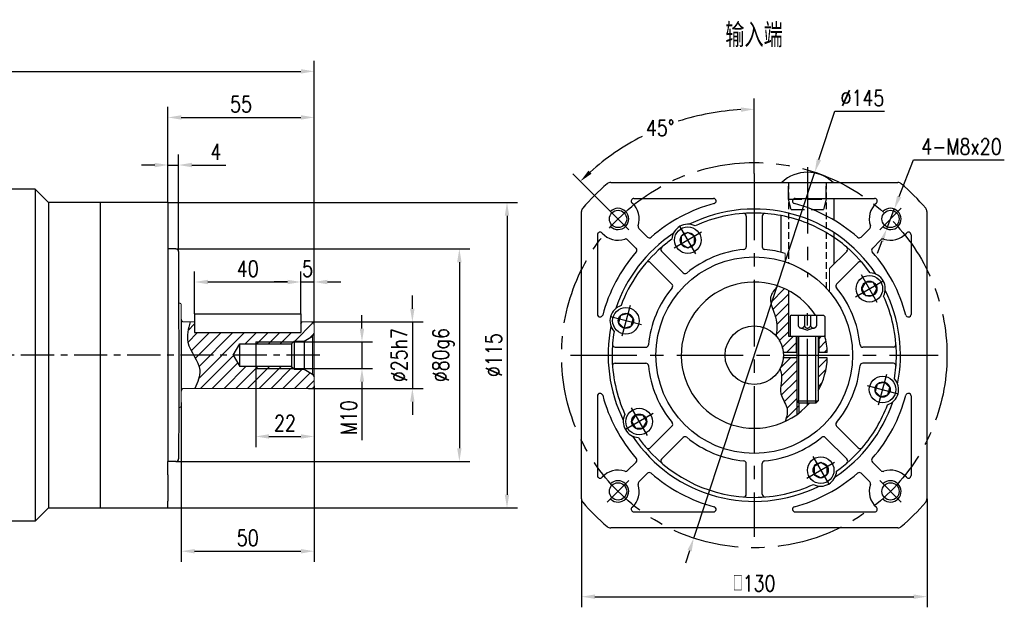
# Model space of a CAD drawing. Header units: inches. Extents: x 44 to 820, y 10 to 552.
# Tile 3 of 3: x 450 to 820, y 331 to 552. Entities that reach past the tile are written whole.
import ezdxf

# ---------------------------------------------------------------- set-up
doc = ezdxf.new("R2010")
doc.units = ezdxf.units.IN
doc.header["$LTSCALE"] = 20
doc.header["$MEASUREMENT"] = 0
doc.linetypes.add('CENTER', pattern=[2, 1.25, -0.25, 0.25, -0.25])
doc.linetypes.add('HIDDEN', pattern=[0.375, 0.25, -0.125])
for name, color, linetype in [('1轮廓实线层', 7, 'Continuous'), ('2细线层', 4, 'Continuous'), ('3中心线层', 1, 'CENTER'), ('4虚线层', 6, 'HIDDEN'), ('5剖面线层', 2, 'Continuous'), ('6文字层', 3, 'Continuous'), ('7标注层', 4, 'Continuous')]:
    doc.layers.add(name, color=color, linetype=linetype)
doc.styles.add('PC_TEXTSTYLE', font='isocp.shx', dxfattribs={"width": 0.8, "bigfont": 'HZFS.SHX'})
doc.styles.add('TH_GBDIM', font='romans.shx', dxfattribs={"width": 0.8, "bigfont": 'gbcbig.shx'})
doc.dimstyles.new('直径标注A3', dxfattribs={"dimscale": 2, "dimtxt": 3.5, "dimasz": 3, "dimexe": 2, "dimexo": 0.0625, "dimgap": 1, "dimtad": 1, "dimtih": 1, "dimtoh": 1, "dimdsep": 46, "dimtxsty": 'PC_TEXTSTYLE', "dimsah": 1, "dimcen": 0.09, "dimclrt": 3, "dimadec": 0, "dimazin": 0, "dimtfac": 0.7, "dimtmove": 0, "dimatfit": 0, "dimfxl": 1, "dimtzin": 0, "dimarcsym": 0})
doc.dimstyles.new('线性标注', dxfattribs={"dimscale": 2, "dimtxt": 2.5, "dimasz": 3, "dimexe": 2, "dimexo": 0, "dimgap": 1, "dimtad": 1, "dimdsep": 46, "dimtxsty": 'PC_TEXTSTYLE', "dimsah": 1, "dimcen": 0.09, "dimclrt": 3, "dimadec": 0, "dimazin": 0, "dimtfac": 0.7, "dimtix": 1, "dimtmove": 0, "dimatfit": 0, "dimfxl": 1, "dimtzin": 0, "dimarcsym": 0})
doc.dimstyles.new('角度标注', dxfattribs={"dimscale": 2, "dimtxt": 3.5, "dimasz": 3, "dimexe": 2, "dimexo": 0, "dimgap": 1, "dimtad": 1, "dimtih": 1, "dimtoh": 1, "dimdsep": 46, "dimtxsty": 'PC_TEXTSTYLE', "dimsah": 1, "dimcen": 0.09, "dimclrd": 4, "dimclrt": 3, "dimadec": 0, "dimazin": 0, "dimtfac": 0.7, "dimtmove": 0, "dimatfit": 0, "dimfxl": 1, "dimtzin": 0, "dimarcsym": 0})

# ---------------------------------------------------------------- blocks, each defined once
blk = doc.blocks.new('*D60')
at = {"layer": '7标注层', "color": 0, "lineweight": -2, "transparency": 16777216}
for p, q in [((348.91, 491.07), (348.91, 536.88)), ((560.41, 437.57), (560.41, 536.88)), ((353.91, 532.88), (555.41, 532.88))]:
    blk.add_line(p, q, dxfattribs=at)
at = {"layer": '7标注层', "color": 0, "transparency": 16777216}
for points in [[(353.91, 533.71), (353.91, 532.05), (348.91, 532.88)], [(555.41, 533.71), (555.41, 532.05), (560.41, 532.88)]]:
    blk.add_solid(points, dxfattribs=at)
at = {"layer": 'Defpoints', "color": 0, "transparency": 16777216}
for p in [(560.41, 532.88), (348.91, 491.07), (560.41, 437.57)]:
    blk.add_point(p, dxfattribs=at)
at = {"layer": '7标注层', "color": 3, "transparency": 16777216, "insert": (428.63, 537.88), "char_height": 6, "attachment_point": 5, "style": 'TH_GBDIM'}
blk.add_mtext('211.5', dxfattribs=at)
blk = doc.blocks.new('*D73')
at = {"layer": '7标注层', "color": 0, "lineweight": -2, "transparency": 16777216}
for p, q in [((597.37, 443.57), (597.37, 448.57)), ((559.41, 438.57), (601.37, 438.57)), ((597.37, 438.57), (597.37, 413.57)), ((558.28, 413.57), (601.37, 413.57)), ((597.37, 408.57), (597.37, 403.57))]:
    blk.add_line(p, q, dxfattribs=at)
at = {"layer": '7标注层', "color": 0, "transparency": 16777216}
for points in [[(596.54, 443.57), (598.2, 443.57), (597.37, 438.57)], [(596.54, 408.57), (598.2, 408.57), (597.37, 413.57)]]:
    blk.add_solid(points, dxfattribs=at)
at = {"layer": 'Defpoints', "color": 0, "transparency": 16777216}
for p in [(559.41, 438.57), (558.28, 413.57), (597.37, 413.57)]:
    blk.add_point(p, dxfattribs=at)
at = {"layer": '7标注层', "color": 3, "transparency": 16777216, "insert": (592.37, 426.07), "char_height": 6, "attachment_point": 5, "rotation": 90, "style": 'TH_GBDIM'}
blk.add_mtext('\\A1;%%c25h7', dxfattribs=at)
blk = doc.blocks.new('*D74')
at = {"layer": '7标注层', "color": 0, "lineweight": -2, "transparency": 16777216}
for p, q in [((508.41, 466.07), (619.05, 466.07)), ((615.05, 461.07), (615.05, 391.07)), ((508.41, 386.07), (619.05, 386.07))]:
    blk.add_line(p, q, dxfattribs=at)
at = {"layer": '7标注层', "color": 0, "transparency": 16777216}
for points in [[(614.22, 461.07), (615.89, 461.07), (615.05, 466.07)], [(614.22, 391.07), (615.89, 391.07), (615.05, 386.07)]]:
    blk.add_solid(points, dxfattribs=at)
at = {"layer": 'Defpoints', "color": 0, "transparency": 16777216}
for p in [(508.41, 466.07), (508.41, 386.07), (615.05, 386.07)]:
    blk.add_point(p, dxfattribs=at)
at = {"layer": '7标注层', "color": 3, "transparency": 16777216, "insert": (609.05, 426.07), "char_height": 6, "attachment_point": 5, "rotation": 90, "style": 'TH_GBDIM'}
blk.add_mtext('\\A1;%%c80g6', dxfattribs=at)
blk = doc.blocks.new('*D75')
at = {"layer": '7标注层', "color": 0, "lineweight": -2, "transparency": 16777216}
for p, q in [((578.41, 436.07), (578.41, 441.07)), ((552.12, 431.07), (582.41, 431.07)), ((578.41, 431.07), (578.41, 421.07)), ((552.41, 421.07), (582.41, 421.07)), ((578.41, 416.07), (578.41, 394.04))]:
    blk.add_line(p, q, dxfattribs=at)
at = {"layer": '7标注层', "color": 0, "transparency": 16777216}
for points in [[(577.58, 436.07), (579.24, 436.07), (578.41, 431.07)], [(577.58, 416.07), (579.24, 416.07), (578.41, 421.07)]]:
    blk.add_solid(points, dxfattribs=at)
at = {"layer": 'Defpoints', "color": 0, "transparency": 16777216}
for p in [(552.12, 431.07), (552.41, 421.07), (578.41, 421.07)]:
    blk.add_point(p, dxfattribs=at)
at = {"layer": '7标注层', "color": 3, "transparency": 16777216, "insert": (573.41, 402.55), "char_height": 6, "attachment_point": 5, "rotation": 90, "style": 'TH_GBDIM'}
blk.add_mtext('M10', dxfattribs=at)
blk = doc.blocks.new('*D76')
at = {"layer": '7标注层', "color": 0, "lineweight": -2, "transparency": 16777216}
for p, q in [((538.41, 421.07), (538.41, 391.48)), ((560.41, 414.57), (560.41, 391.48)), ((543.41, 395.48), (555.41, 395.48))]:
    blk.add_line(p, q, dxfattribs=at)
at = {"layer": '7标注层', "color": 0, "transparency": 16777216}
for points in [[(543.41, 396.31), (543.41, 394.64), (538.41, 395.48)], [(555.41, 396.31), (555.41, 394.64), (560.41, 395.48)]]:
    blk.add_solid(points, dxfattribs=at)
at = {"layer": 'Defpoints', "color": 0, "transparency": 16777216}
for p in [(538.41, 421.07), (560.41, 414.57), (560.41, 395.48)]:
    blk.add_point(p, dxfattribs=at)
at = {"layer": '7标注层', "color": 3, "transparency": 16777216, "insert": (549.41, 400.48), "char_height": 6, "attachment_point": 5, "style": 'TH_GBDIM'}
blk.add_mtext('22', dxfattribs=at)
blk = doc.blocks.new('*D77')
at = {"layer": '7标注层', "color": 0, "lineweight": -2, "transparency": 16777216}
for p, q in [((560.41, 414.57), (560.41, 348.29)), ((510.41, 408.29), (510.41, 348.29)), ((515.41, 352.29), (555.41, 352.29))]:
    blk.add_line(p, q, dxfattribs=at)
at = {"layer": '7标注层', "color": 0, "transparency": 16777216}
for points in [[(515.41, 353.12), (515.41, 351.45), (510.41, 352.29)], [(555.41, 353.12), (555.41, 351.45), (560.41, 352.29)]]:
    blk.add_solid(points, dxfattribs=at)
at = {"layer": 'Defpoints', "color": 0, "transparency": 16777216}
for p in [(560.41, 414.57), (510.41, 408.29), (560.41, 352.29)]:
    blk.add_point(p, dxfattribs=at)
at = {"layer": '7标注层', "color": 3, "transparency": 16777216, "insert": (535.41, 357.29), "char_height": 6, "attachment_point": 5, "style": 'TH_GBDIM'}
blk.add_mtext('50', dxfattribs=at)
blk = doc.blocks.new('*D78')
at = {"layer": '7标注层', "color": 0, "lineweight": -2, "transparency": 16777216}
for p, q in [((505.41, 483.57), (505.41, 519.54)), ((560.41, 437.57), (560.41, 519.54)), ((510.41, 515.54), (555.41, 515.54))]:
    blk.add_line(p, q, dxfattribs=at)
at = {"layer": '7标注层', "color": 0, "transparency": 16777216}
for points in [[(510.41, 516.37), (510.41, 514.71), (505.41, 515.54)], [(555.41, 516.37), (555.41, 514.71), (560.41, 515.54)]]:
    blk.add_solid(points, dxfattribs=at)
at = {"layer": 'Defpoints', "color": 0, "transparency": 16777216}
for p in [(560.41, 515.54), (505.41, 483.57), (560.41, 437.57)]:
    blk.add_point(p, dxfattribs=at)
at = {"layer": '7标注层', "color": 3, "transparency": 16777216, "insert": (532.91, 520.54), "char_height": 6, "attachment_point": 5, "style": 'TH_GBDIM'}
blk.add_mtext('55', dxfattribs=at)
blk = doc.blocks.new('*D79')
at = {"layer": '7标注层', "color": 0, "lineweight": -2, "transparency": 16777216}
for p, q in [((555.41, 441.57), (555.41, 457.61)), ((560.41, 437.57), (560.41, 457.61)), ((550.41, 453.61), (545.41, 453.61)), ((555.41, 453.61), (560.41, 453.61)), ((565.41, 453.61), (570.41, 453.61))]:
    blk.add_line(p, q, dxfattribs=at)
at = {"layer": '7标注层', "color": 0, "transparency": 16777216}
for points in [[(550.41, 454.44), (550.41, 452.77), (555.41, 453.61)], [(565.41, 454.44), (565.41, 452.77), (560.41, 453.61)]]:
    blk.add_solid(points, dxfattribs=at)
at = {"layer": 'Defpoints', "color": 0, "transparency": 16777216}
for p in [(560.41, 453.61), (555.41, 441.57), (560.41, 437.57)]:
    blk.add_point(p, dxfattribs=at)
at = {"layer": '7标注层', "color": 3, "transparency": 16777216, "insert": (557.91, 458.61), "char_height": 6, "attachment_point": 5, "style": 'TH_GBDIM'}
blk.add_mtext('5', dxfattribs=at)
blk = doc.blocks.new('*D80')
at = {"layer": '7标注层', "color": 0, "lineweight": -2, "transparency": 16777216}
for p, q in [((515.41, 441.57), (515.41, 457.61)), ((555.41, 441.57), (555.41, 457.61)), ((520.41, 453.61), (550.41, 453.61))]:
    blk.add_line(p, q, dxfattribs=at)
at = {"layer": '7标注层', "color": 0, "transparency": 16777216}
for points in [[(520.41, 454.44), (520.41, 452.77), (515.41, 453.61)], [(550.41, 454.44), (550.41, 452.77), (555.41, 453.61)]]:
    blk.add_solid(points, dxfattribs=at)
at = {"layer": 'Defpoints', "color": 0, "transparency": 16777216}
for p in [(555.41, 453.61), (515.41, 441.57), (555.41, 441.57)]:
    blk.add_point(p, dxfattribs=at)
at = {"layer": '7标注层', "color": 3, "transparency": 16777216, "insert": (535.41, 458.61), "char_height": 6, "attachment_point": 5, "style": 'TH_GBDIM'}
blk.add_mtext('40', dxfattribs=at)
blk = doc.blocks.new('*D81')
at = {"layer": '7标注层', "color": 0, "lineweight": -2, "transparency": 16777216}
for p, q in [((505.41, 483.57), (505.41, 501.63)), ((509.41, 465.07), (509.41, 501.63)), ((500.41, 497.63), (495.41, 497.63)), ((505.41, 497.63), (509.41, 497.63)), ((514.41, 497.63), (527.12, 497.63))]:
    blk.add_line(p, q, dxfattribs=at)
at = {"layer": '7标注层', "color": 0, "transparency": 16777216}
for points in [[(500.41, 498.46), (500.41, 496.79), (505.41, 497.63)], [(514.41, 498.46), (514.41, 496.79), (509.41, 497.63)]]:
    blk.add_solid(points, dxfattribs=at)
at = {"layer": 'Defpoints', "color": 0, "transparency": 16777216}
for p in [(509.41, 497.63), (505.41, 483.57), (509.41, 465.07)]:
    blk.add_point(p, dxfattribs=at)
at = {"layer": '7标注层', "color": 3, "transparency": 16777216, "insert": (523.41, 502.63), "char_height": 6, "attachment_point": 5, "style": 'TH_GBDIM'}
blk.add_mtext('4', dxfattribs=at)
blk = doc.blocks.new('*D82')
at = {"layer": '7标注层', "color": 0, "lineweight": -2, "transparency": 16777216}
for p, q in [((505.41, 483.57), (636.98, 483.57)), ((632.98, 478.57), (632.98, 373.57)), ((505.41, 368.57), (636.98, 368.57))]:
    blk.add_line(p, q, dxfattribs=at)
at = {"layer": '7标注层', "color": 0, "transparency": 16777216}
for points in [[(632.15, 478.57), (633.81, 478.57), (632.98, 483.57)], [(632.15, 373.57), (633.81, 373.57), (632.98, 368.57)]]:
    blk.add_solid(points, dxfattribs=at)
at = {"layer": 'Defpoints', "color": 0, "transparency": 16777216}
for p in [(505.41, 483.57), (505.41, 368.57), (632.98, 368.57)]:
    blk.add_point(p, dxfattribs=at)
at = {"layer": '7标注层', "color": 3, "transparency": 16777216, "insert": (627.98, 426.07), "char_height": 6, "attachment_point": 5, "rotation": 90, "style": 'TH_GBDIM'}
blk.add_mtext('%%C115', dxfattribs=at)
blk = doc.blocks.new('GB／T70.1M6R10')
at = {"layer": '1轮廓实线层'}
for p, q in [((0, 2.86), (-2.48, 1.43)), ((-2.48, 1.43), (-2.48, -1.43)), ((2.48, 1.43), (0, 2.86)), ((2.48, -1.43), (2.48, 1.43)), ((-2.48, -1.43), (0, -2.86)), ((0, -2.86), (2.48, -1.43))]:
    blk.add_line(p, q, dxfattribs=at)
for radius in [5, 2.86]:
    blk.add_circle((0, 0), radius, dxfattribs=at)
at = {"layer": '3中心线层'}
for p, q in [((0, 6), (0, -6)), ((6, 0), (-6, 0))]:
    blk.add_line(p, q, dxfattribs=at)
blk = doc.blocks.new('B-GPE120-3-输入端')
for centre in [(882.45, 360.75), (984.98, 360.75), (882.45, 258.22), (984.98, 258.22)]:
    blk.add_circle(centre, 3.25)
at = {"layer": '1轮廓实线层'}
for p, q in [((879.68, 374.48), (987.75, 374.48)), ((888.42, 368.48), (918.35, 368.48)), ((949.08, 368.48), (979.01, 368.48)), ((963.71, 368.48), (963.71, 360.29)), ((868.71, 255.45), (868.71, 363.52)), ((998.71, 363.52), (998.71, 255.45)), ((930.71, 361.83), (930.71, 350.29)), ((936.71, 361.83), (936.71, 350.29)), ((943.71, 362.04), (943.71, 348.21)), ((890.27, 357.17), (893.5, 353.94)), ((977.16, 357.17), (973.92, 353.94)), ((874.71, 354.78), (874.71, 324.85)), ((886.03, 352.93), (889.26, 349.69)), ((963.71, 355.58), (963.71, 343.73)), ((981.4, 352.93), (978.17, 349.69)), ((992.71, 354.78), (992.71, 324.85)), ((898.82, 348.62), (906.98, 340.46)), ((968.61, 348.62), (962.07, 342.08)), ((894.58, 344.38), (902.74, 336.22)), ((972.85, 344.38), (964.69, 336.22)), ((881.37, 312.48), (892.91, 312.48)), ((986.06, 312.48), (974.52, 312.48)), ((881.37, 306.48), (892.91, 306.48)), ((986.06, 306.48), (974.52, 306.48)), ((874.71, 294.12), (874.71, 264.19)), ((992.71, 294.12), (992.71, 264.19)), ((894.58, 274.59), (902.74, 282.75)), ((972.85, 274.59), (964.69, 282.75)), ((898.82, 270.35), (906.98, 278.51)), ((968.61, 270.35), (960.45, 278.51)), ((886.03, 266.04), (889.26, 269.27)), ((930.71, 257.14), (930.71, 268.68)), ((936.71, 257.14), (936.71, 268.68)), ((981.4, 266.04), (978.17, 269.27)), ((890.27, 261.8), (893.5, 265.03)), ((977.16, 261.8), (973.92, 265.03)), ((888.42, 250.48), (918.35, 250.48)), ((949.08, 250.48), (979.01, 250.48)), ((987.75, 244.48), (879.68, 244.48))]:
    blk.add_line(p, q, dxfattribs=at)
at = {"layer": '1轮廓实线层', "color": 7, "linetype": 'Continuous', "lineweight": 15}
for p, q in [((945.36, 347.75), (945.36, 344.6)), ((962.07, 333.26), (962.07, 342.08))]:
    blk.add_line(p, q, dxfattribs=at)
at = {"layer": '1轮廓实线层'}
blk.add_circle((933.71, 309.48), 37, dxfattribs=at)
for centre, radius, start, end in [((879.68, 372.48), 2, 90, 130.6207), ((987.75, 372.48), 2, 49.3793, 90), ((933.71, 309.48), 85, 130.6207, 139.3793), ((933.71, 309.48), 85, 40.6207, 49.3793), ((888.42, 367.48), 1, 90, 228.4439), ((918.35, 367.48), 1, 284.8351, 90), ((949.08, 367.48), 1, 90, 255.1649), ((979.01, 367.48), 1, 311.5561, 90), ((870.71, 363.52), 2, 139.3793, 180), ((882.45, 360.75), 8, 341.3878, 48.4439), ((933.71, 309.48), 59, 104.8351, 131.1774), ((933.71, 309.48), 55, 33.6243, 116.3757), ((933.71, 309.48), 59, 48.8226, 75.1649), ((984.98, 360.75), 8, 131.5561, 198.6122), ((996.71, 363.52), 2, 0, 40.6207), ((933.71, 309.48), 53.5, 90, 114.5993), ((929.71, 361.83), 1, 0, 94.3696), ((933.71, 309.48), 53.5, 68.0479, 90), ((937.71, 361.83), 1, 85.6304, 180), ((875.71, 354.78), 1, 41.5561, 180), ((890.98, 357.88), 1, 161.3878, 225), ((908.71, 352.78), 6, 62.9393, 177.0607), ((933.71, 309.48), 53.5, 49.3696, 68.0479), ((976.45, 357.88), 1, 315, 18.6122), ((991.71, 354.78), 1, 0, 138.4439), ((882.45, 360.75), 8, 221.5561, 288.6122), ((933.71, 309.48), 55, 123.6243, 161.3757), ((885.32, 352.22), 1, 45, 108.6122), ((894.21, 354.64), 1, 225, 311.1774), ((933.71, 309.48), 53.5, 125.4007, 130.6304), ((973.22, 354.64), 1, 228.8226, 315), ((982.11, 352.22), 1, 71.3878, 135), ((984.98, 360.75), 8, 251.3878, 318.4439), ((933.71, 309.48), 59, 138.8226, 165.1649), ((933.71, 309.48), 53.5, 130.6304, 159.5993), ((888.55, 348.99), 1, 318.8226, 45), ((899.53, 349.33), 1, 130.6304, 225), ((933.71, 309.48), 40, 95.5987, 129.4013), ((929.71, 350.29), 1, 275.5987, 0), ((937.71, 350.29), 1, 180, 264.4013), ((933.71, 309.48), 40, 73.0697, 84.4013), ((933.71, 309.48), 53.5, 35.4007, 49.3696), ((967.9, 349.33), 1, 315, 49.3696), ((978.87, 348.99), 1, 135, 221.1774), ((933.71, 309.48), 59, 14.8351, 41.1774), ((893.87, 343.67), 1, 45, 139.3696), ((973.56, 343.67), 1, 40.6304, 135), ((907.69, 341.16), 1, 225, 309.4013), ((977.02, 334.48), 6, 332.9393, 87.0607), ((933.71, 309.48), 40, 140.5987, 174.4013), ((902.03, 335.51), 1, 320.5987, 45), ((965.4, 335.51), 1, 135, 219.4013), ((933.71, 309.48), 40, 5.5987, 39.4013), ((933.71, 309.48), 55, 348.6243, 26.3757), ((933.71, 309.48), 53.5, 360, 24.5993), ((885.42, 322.42), 6, 107.9393, 222.0607), ((875.71, 324.85), 1, 180, 345.1649), ((991.71, 324.85), 1, 194.8351, 0), ((933.71, 309.48), 55, 168.6243, 206.3757), ((933.71, 309.48), 53.5, 170.4007, 180), ((881.37, 313.48), 1, 175.6304, 270), ((892.91, 313.48), 1, 270, 354.4013), ((974.52, 313.48), 1, 185.5987, 270), ((986.06, 313.48), 1, 270, 4.3696), ((933.71, 309.48), 53.5, 180, 204.5993), ((933.71, 309.48), 53.5, 350.4007, 360), ((881.37, 305.48), 1, 90, 184.3696), ((892.91, 305.48), 1, 5.5987, 90), ((933.71, 309.48), 40, 185.5987, 219.4013), ((933.71, 309.48), 40, 320.5987, 354.4013), ((974.52, 305.48), 1, 90, 174.4013), ((986.06, 305.48), 1, 355.6304, 90), ((982.01, 296.54), 6, 287.9393, 42.0607), ((875.71, 294.12), 1, 14.8351, 180), ((933.71, 309.48), 59, 194.8351, 221.1774), ((933.71, 309.48), 59, 318.8226, 345.1649), ((991.71, 294.12), 1, 0, 165.1649), ((933.71, 309.48), 55, 303.6243, 341.3757), ((933.71, 309.48), 53.5, 319.3696, 339.5993), ((890.41, 284.48), 6, 152.9393, 267.0607), ((902.03, 283.46), 1, 315, 39.4013), ((965.4, 283.46), 1, 140.5987, 225), ((933.71, 309.48), 55, 213.6243, 296.3757), ((933.71, 309.48), 53.5, 215.4007, 220.6304), ((907.69, 277.8), 1, 50.5987, 135), ((933.71, 309.48), 40, 230.5987, 264.4013), ((933.71, 309.48), 40, 275.5987, 309.4013), ((959.74, 277.8), 1, 45, 129.4013), ((893.87, 275.3), 1, 220.6304, 315), ((933.71, 309.48), 53.5, 220.6304, 270), ((933.71, 309.48), 53.5, 305.4007, 319.3696), ((973.56, 275.3), 1, 225, 319.3696), ((888.55, 269.98), 1, 315, 41.1774), ((978.87, 269.98), 1, 138.8226, 225), ((899.53, 269.64), 1, 135, 229.3696), ((929.71, 268.68), 1, 0, 84.4013), ((937.71, 268.68), 1, 95.5987, 180), ((967.9, 269.64), 1, 310.6304, 45), ((875.71, 264.19), 1, 180, 318.4439), ((882.45, 258.22), 8, 71.3878, 138.4439), ((885.32, 266.75), 1, 251.3878, 315), ((894.21, 264.32), 1, 48.8226, 135), ((933.71, 309.48), 59, 228.8226, 255.1649), ((933.71, 309.48), 59, 284.8351, 311.1774), ((958.71, 266.18), 6, 242.9393, 357.0607), ((973.22, 264.32), 1, 45, 131.1774), ((982.11, 266.75), 1, 225, 288.6122), ((984.98, 258.22), 8, 41.5561, 108.6122), ((991.71, 264.19), 1, 221.5561, 0), ((882.45, 258.22), 8, 311.5561, 18.6122), ((890.98, 261.09), 1, 135, 198.6122), ((933.71, 309.48), 53.5, 270, 294.5993), ((984.98, 258.22), 8, 161.3878, 228.4439), ((976.45, 261.09), 1, 341.3878, 45), ((929.71, 257.14), 1, 265.6304, 0), ((937.71, 257.14), 1, 180, 274.3696), ((870.71, 255.45), 2, 180, 220.6207), ((933.71, 309.48), 85, 220.6207, 229.3793), ((888.42, 251.48), 1, 131.5561, 270), ((918.35, 251.48), 1, 270, 75.1649), ((949.08, 251.48), 1, 104.8351, 270), ((979.01, 251.48), 1, 270, 48.4439), ((933.71, 309.48), 85, 310.6207, 319.3793), ((996.71, 255.45), 2, 319.3793, 0), ((879.68, 246.48), 2, 229.3793, 270), ((987.75, 246.48), 2, 270, 310.6207)]:
    blk.add_arc(centre, radius, start, end, dxfattribs=at)
at = {"layer": '2细线层'}
for centre in [(882.45, 360.75), (984.98, 360.75), (882.45, 258.22), (984.98, 258.22)]:
    blk.add_arc(centre, 4, 226.7632, 135, dxfattribs=at)
at = {"layer": '3中心线层'}
for p, q in [((953.71, 380.3), (953.71, 338.84)), ((933.71, 377.81), (933.71, 241.16)), ((878.38, 364.81), (886.51, 356.68)), ((989.05, 364.81), (980.91, 356.68)), ((864.55, 309.48), (1002.87, 309.48)), ((878.38, 254.15), (886.51, 262.28)), ((989.05, 254.15), (980.91, 262.28))]:
    blk.add_line(p, q, dxfattribs=at)
blk.add_circle((933.71, 309.48), 72.5, dxfattribs=at)
at = {"layer": '4虚线层', "ltscale": 0.5}
for p, q in [((946.61, 374.48), (946.61, 344.16)), ((960.81, 374.48), (960.81, 334.67))]:
    blk.add_line(p, q, dxfattribs=at)
at = {"layer": '1轮廓实线层'}
for p, rotation in [((908.71, 352.78), 299.9999999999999), ((977.02, 334.48), 209.9999999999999), ((885.42, 322.42), 344.9999999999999), ((982.01, 296.54), 164.9999999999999), ((890.41, 284.48), 29.99999999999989), ((958.71, 266.18), 119.9999999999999)]:
    blk.add_blockref('GB／T70.1M6R10', p, dxfattribs=dict(at, rotation=rotation))
blk = doc.blocks.new('*D86')
at = {"layer": '7标注层', "color": 0, "lineweight": -2, "transparency": 16777216}
for p, q in [((726.03, 494.39), (726.03, 522.61)), ((670.7, 481.4), (657.76, 494.33))]:
    blk.add_line(p, q, dxfattribs=at)
at = {"layer": '7标注层', "color": 4, "lineweight": -2, "transparency": 16777216}
for start, end in [(93.0961, 108.0112), (117.1399, 131.9039)]:
    blk.add_arc((726.03, 426.07), 92.54, start, end, dxfattribs=at)
at = {"layer": '7标注层', "color": 4, "transparency": 16777216}
for points in [[(721.01, 519.31), (721.05, 517.64), (726.03, 518.61)], [(664.79, 494.34), (663.65, 495.55), (660.59, 491.5)]]:
    blk.add_solid(points, dxfattribs=at)
at = {"layer": 'Defpoints', "color": 0, "transparency": 16777216}
for p in [(702.08, 515.46), (726.03, 494.39), (670.7, 481.4), (678.83, 473.27), (726.03, 357.75)]:
    blk.add_point(p, dxfattribs=at)
at = {"layer": '7标注层', "color": 3, "transparency": 16777216, "insert": (690.61, 511.57), "char_height": 6, "attachment_point": 5, "style": 'TH_GBDIM'}
blk.add_mtext('45°', dxfattribs=at)
blk = doc.blocks.new('*D87')
at = {"layer": '7标注层', "color": 0, "lineweight": -2, "transparency": 16777216}
for p, q in [((750.36, 499.65), (756.38, 517.85)), ((756.38, 517.85), (775.07, 517.85)), ((703.26, 357.24), (748.79, 494.9)), ((701.69, 352.49), (700.12, 347.74))]:
    blk.add_line(p, q, dxfattribs=at)
at = {"layer": '7标注层', "color": 0, "transparency": 16777216}
for points in [[(749.57, 499.91), (751.16, 499.39), (748.79, 494.9)], [(700.9, 352.75), (702.48, 352.23), (703.26, 357.24)]]:
    blk.add_solid(points, dxfattribs=at)
at = {"layer": 'Defpoints', "color": 0, "transparency": 16777216}
for p in [(748.79, 494.9), (703.26, 357.24)]:
    blk.add_point(p, dxfattribs=at)
at = {"layer": '7标注层', "color": 3, "transparency": 16777216, "insert": (766.73, 522.85), "char_height": 6, "attachment_point": 5, "style": 'TH_GBDIM'}
blk.add_mtext('∅145', dxfattribs=at)
blk = doc.blocks.new('*D88')
at = {"layer": '7标注层', "color": 0, "lineweight": -2, "transparency": 16777216}
for p, q in [((780.54, 485.73), (785.89, 499.56)), ((785.89, 499.56), (820.12, 499.56)), ((775.85, 473.6), (778.73, 481.06)), ((774.05, 468.94), (772.24, 464.28))]:
    blk.add_line(p, q, dxfattribs=at)
at = {"layer": '7标注层', "color": 0, "transparency": 16777216}
for points in [[(779.76, 486.03), (781.32, 485.43), (778.73, 481.06)], [(773.27, 469.24), (774.82, 468.64), (775.85, 473.6)]]:
    blk.add_solid(points, dxfattribs=at)
at = {"layer": 'Defpoints', "color": 0, "transparency": 16777216}
for p in [(778.73, 481.06), (775.85, 473.6)]:
    blk.add_point(p, dxfattribs=at)
at = {"layer": '7标注层', "color": 3, "transparency": 16777216, "insert": (804, 504.56), "char_height": 6, "attachment_point": 5, "style": 'TH_GBDIM'}
blk.add_mtext('4-M8x20', dxfattribs=at)
blk = doc.blocks.new('卡扣14.2')
at = {"layer": '1轮廓实线层'}
blk.add_line((798.1, 383.53), (817.37, 383.53), dxfattribs=at)
blk.add_arc((807.74, 373.39), 13.99, 46.4688, 133.5312, dxfattribs=at)
at = {"layer": '4虚线层'}
for p, q in [((800.64, 377.19), (800.64, 383.53)), ((814.84, 377.19), (814.84, 383.53)), ((801.66, 373.39), (800.64, 377.19)), ((800.64, 377.19), (814.84, 377.19)), ((814.84, 377.19), (813.82, 373.39)), ((801.66, 373.39), (813.82, 373.39))]:
    blk.add_line(p, q, dxfattribs=at)
blk = doc.blocks.new('*D89')
at = {"layer": '7标注层', "color": 0, "lineweight": -2, "transparency": 16777216}
for p, q in [((661.03, 372.03), (661.03, 331.18)), ((791.03, 372.03), (791.03, 331.18)), ((666.03, 335.18), (786.03, 335.18))]:
    blk.add_line(p, q, dxfattribs=at)
at = {"layer": '7标注层', "color": 0, "transparency": 16777216}
for points in [[(666.03, 336.01), (666.03, 334.35), (661.03, 335.18)], [(786.03, 336.01), (786.03, 334.35), (791.03, 335.18)]]:
    blk.add_solid(points, dxfattribs=at)
at = {"layer": 'Defpoints', "color": 0, "transparency": 16777216}
for p in [(661.03, 372.03), (791.03, 372.03), (791.03, 335.18)]:
    blk.add_point(p, dxfattribs=at)
at = {"layer": '7标注层', "color": 3, "transparency": 16777216, "insert": (726.03, 340.18), "char_height": 6, "attachment_point": 5, "style": 'TH_GBDIM'}
blk.add_mtext('{□}130', dxfattribs=at)
blk = doc.blocks.new('GB／T70.1M8M25')
at = {"layer": '1轮廓实线层'}
for p, q in [((0, -6), (0, 6)), ((0.5, 6.5), (8, 6.5)), ((8, 6.5), (8, -6.5)), ((8, 4), (32.2, 4)), ((32.2, 4), (33, 3.2)), ((32.2, -4), (32.2, 4)), ((33, 3.2), (33, -3.2)), ((32.2, -4), (33, -3.2)), ((0.5, -6.5), (8, -6.5)), ((8, -4), (32.2, -4))]:
    blk.add_line(p, q, dxfattribs=at)
for centre, start, end in [((0.5, 6), 90, 180), ((0.5, -6), 180, 270)]:
    blk.add_arc(centre, 0.5, start, end, dxfattribs=at)
at = {"layer": '2细线层'}
for p, q in [((33, 3.2), (8, 3.2)), ((33, -3.2), (8, -3.2))]:
    blk.add_line(p, q, dxfattribs=at)
at = {"layer": '3中心线层'}
blk.add_line((33.8, 0), (-0.8, 0), dxfattribs=at)
at = {"layer": '4虚线层'}
for p, q in [((0, 3.43), (4, 3.43)), ((0, 1.14), (4, 1.14)), ((4.8, 2.29), (5.65, 0)), ((4.8, -2.29), (5.65, 0)), ((0, -1.14), (4, -1.14)), ((0, -3.43), (4, -3.43))]:
    blk.add_line(p, q, dxfattribs=at)
for centre in [(3.58, 2.29), (3.58, 0), (3.58, -2.29)]:
    blk.add_arc(centre, 1.22, 290.0384, 69.9616, dxfattribs=at)

msp = doc.modelspace()

# ---------------------------------------------------------------- hatches: boundary and pattern name
at = {"layer": '5剖面线层'}
h = msp.add_hatch(dxfattribs=at)
h.set_pattern_fill('ANSI31', color=256, scale=20)
h.set_pattern_definition([(45, (742.612, 406.795), (-1.76777, 1.76777), [])])
h.paths.add_polyline_path([(742.827, 408.069), (742.027, 408.869), (742.027, 403.702, 0.0090617), (742.827, 404.297)])
edge = h.paths.add_edge_path()
edge.add_arc((726.027, 426.069), 27.5, 61.78852, 71.29957)
edge.add_spline(control_points=[(734.844, 452.117), (733.654, 450.757), (731.094, 447.832), (733.897, 441.559), (734.818, 437.221), (734.407, 434.658), (734.402, 434.626), (734.397, 434.594), (734.391, 434.561), (734.329, 434.183), (734.266, 433.805), (734.204, 433.427)], knot_values=[0, 0, 0, 0, 5.0082895, 10.768314, 18.4229202, 18.4229202, 18.4229202, 18.5192407, 18.5192407, 18.5192407, 19.6483259, 19.6483259, 19.6483259, 19.6483259], degree=3, periodic=0)
edge.add_arc((726.027, 426.069), 11, 5.21591, 41.98282, ccw=False)
edge.add_line((736.982, 427.069), (741.777, 427.069))
edge.add_line((741.777, 427.069), (741.777, 433.069))
edge.add_line((741.777, 433.069), (739.527, 433.069))
edge.add_line((739.527, 433.069), (739.027, 433.069))
edge.add_line((739.027, 433.069), (739.027, 450.302))
edge = h.paths.add_edge_path()
edge.add_line((742.027, 425.069), (736.982, 425.069))
edge.add_arc((726.027, 426.069), 11, 331.73479, 354.78409, ccw=False)
edge.add_spline(control_points=[(735.716, 420.86), (735.827, 420.482), (735.938, 420.104), (736.049, 419.726), (736.067, 419.666), (736.084, 419.607), (736.101, 419.547), (736.784, 417.053), (734.575, 412.095), (739.061, 406.514), (738.297, 402.931), (737.599, 401.122)], knot_values=[33.0709947, 33.0709947, 33.0709947, 33.0709947, 34.2848172, 34.2848172, 34.2848172, 34.4756736, 34.4756736, 34.4756736, 42.454554, 48.0562367, 53.5749599, 53.5749599, 53.5749599, 53.5749599], degree=3, periodic=0)
edge.add_arc((726.027, 426.069), 27.5, 294.8844, 305.57853)
edge.add_line((742.027, 403.702), (742.027, 425.069))
h.paths.add_polyline_path([(753.509, 425.069), (750.027, 425.069), (750.027, 412.643, 0.1189725)])
h.paths.add_polyline_path([(750.277, 427.069), (753.509, 427.069, 0.0553078), (752.621, 433.069), (750.277, 433.069)])
h = msp.add_hatch(dxfattribs=at)
h.set_pattern_fill('ANSI31', color=2, scale=25)
h.set_pattern_definition([(45, (543.6227, 430.68), (-2.2097, 2.2097), [])])
h.paths.add_polyline_path([(552.66, 431.069), (538.41, 431.069), (538.41, 430.319), (551.91, 430.319)], flags=17)
h.paths.add_polyline_path([(551.91, 421.819), (538.41, 421.819), (538.41, 421.069), (552.66, 421.069)], flags=17)
edge = h.paths.add_edge_path()
edge.add_line((538.41, 421.819), (532.41, 421.819))
edge.add_line((532.41, 421.819), (529.957, 426.069))
edge.add_line((529.957, 426.069), (515.082, 426.069))
edge.add_spline(control_points=[(515.082, 426.069), (516.158, 424.186), (518.446, 420.204), (516.557, 415.871), (515.553, 413.569)], knot_values=[12.9327333, 12.9327333, 12.9327333, 12.9327333, 19.1483855, 26.1998125, 26.1998125, 26.1998125, 26.1998125], degree=3, periodic=0)
edge.add_line((515.553, 413.569), (559.41, 413.569))
edge.add_arc((559.41, 414.569), 1, 270, 360)
edge.add_line((560.41, 414.569), (560.41, 417.919))
edge.add_line((560.41, 417.919), (559.799, 418.978))
edge.add_line((559.799, 418.978), (556.61, 420.819))
edge.add_line((556.61, 420.819), (552.91, 420.819))
edge.add_line((552.91, 420.819), (552.66, 421.069))
edge.add_line((552.66, 421.069), (538.41, 421.069))
edge.add_line((538.41, 421.069), (538.41, 421.819))
edge = h.paths.add_edge_path()
edge.add_line((532.41, 430.319), (538.41, 430.319))
edge.add_line((538.41, 430.319), (538.41, 431.069))
edge.add_line((538.41, 431.069), (552.66, 431.069))
edge.add_line((552.66, 431.069), (552.91, 431.319))
edge.add_line((552.91, 431.319), (556.61, 431.319))
edge.add_line((556.61, 431.319), (559.799, 433.16))
edge.add_line((559.799, 433.16), (560.41, 434.219))
edge.add_line((560.41, 434.219), (560.41, 437.569))
edge.add_arc((559.41, 437.569), 1, 0, 90)
edge.add_line((559.41, 438.569), (555.41, 438.569))
edge.add_line((555.41, 438.569), (555.41, 434.569))
edge.add_line((555.41, 434.569), (515.41, 434.569))
edge.add_line((515.41, 434.569), (515.41, 438.569))
edge.add_line((515.41, 438.569), (513.695, 438.569))
edge.add_spline(control_points=[(513.695, 438.569), (513.036, 435.995), (511.916, 431.626), (514.162, 427.679), (515.082, 426.069)], knot_values=[0, 0, 0, 0, 7.6170381, 12.9327333, 12.9327333, 12.9327333, 12.9327333], degree=3, periodic=0)
edge.add_line((515.082, 426.069), (529.957, 426.069))
edge.add_line((529.957, 426.069), (532.41, 430.319))

# ---------------------------------------------------------------- linework, layer by layer
msp.add_line((505.41, 381.069), (505.41, 371.069))
at = {"layer": '1轮廓实线层'}
for p, q in [((455.41, 488.569), (438.91, 488.569)), ((455.41, 488.569), (460.41, 483.569)), ((455.41, 488.569), (455.41, 363.569)), ((479.91, 483.569), (460.41, 483.569)), ((460.41, 483.569), (460.41, 368.569)), ((505.41, 483.569), (479.91, 483.569)), ((479.91, 483.569), (479.91, 368.569)), ((505.41, 483.569), (505.41, 466.069)), ((508.41, 466.069), (505.41, 466.069)), ((505.41, 466.069), (505.41, 386.069)), ((509.41, 465.069), (509.454, 406.414)), ((739.027, 433.069), (739.027, 450.302)), ((509.454, 445.723), (509.997, 445.627)), ((515.41, 441.569), (555.41, 441.569)), ((515.41, 441.569), (515.41, 434.569)), ((555.41, 441.569), (555.41, 434.569)), ((510.41, 439.569), (510.41, 412.569)), ((515.41, 434.569), (555.41, 434.569)), ((559.799, 433.16), (560.41, 434.219)), ((529.957, 426.069), (532.41, 430.319)), ((532.41, 421.819), (532.41, 430.319)), ((532.41, 430.319), (551.91, 430.319)), ((538.41, 431.069), (538.41, 421.069)), ((551.91, 430.319), (552.91, 431.319)), ((551.91, 430.319), (551.91, 421.819)), ((552.91, 431.319), (556.61, 431.319)), ((552.91, 431.319), (552.91, 420.819)), ((556.61, 431.319), (559.799, 433.16)), ((556.61, 431.319), (556.61, 420.819)), ((559.799, 433.16), (559.799, 418.978)), ((752.621, 433.069), (739.027, 433.069)), ((741.777, 433.069), (741.777, 427.069)), ((750.277, 433.069), (750.277, 427.069)), ((742.027, 427.069), (736.982, 427.069)), ((753.509, 427.069), (750.027, 427.069)), ((529.957, 426.069), (532.41, 421.819)), ((742.027, 425.069), (736.982, 425.069)), ((753.509, 425.069), (750.027, 425.069)), ((551.91, 421.819), (532.41, 421.819)), ((742.827, 408.069), (742.827, 404.297)), ((509.454, 406.414), (509.41, 387.069)), ((509.454, 406.414), (509.997, 406.51)), ((508.41, 386.069), (505.41, 386.069)), ((505.41, 381.069), (505.41, 386.069)), ((505.41, 368.569), (505.41, 371.069)), ((455.41, 363.569), (460.41, 368.569)), ((460.41, 368.569), (479.91, 368.569)), ((479.91, 368.569), (505.41, 368.569)), ((455.41, 363.569), (438.91, 363.569))]:
    msp.add_line(p, q, dxfattribs=at)
at = {"layer": '1轮廓实线层', "color": 7, "linetype": 'Continuous', "lineweight": 15}
for p, q in [((510.41, 445.135), (510.41, 439.569)), ((511.41, 438.569), (515.41, 438.569)), ((555.41, 438.569), (559.41, 438.569)), ((560.41, 414.569), (560.41, 437.569)), ((510.41, 412.569), (510.41, 407.003)), ((559.41, 413.569), (511.41, 413.569))]:
    msp.add_line(p, q, dxfattribs=at)
at = {"layer": '1轮廓实线层', "extrusion": (0, -1.22465e-16, -1)}
for p, q in [((551.91, 421.819), (552.91, 420.819)), ((552.91, 420.819), (556.61, 420.819)), ((556.61, 420.819), (559.799, 418.978)), ((559.799, 418.978), (560.41, 417.919))]:
    msp.add_line(p, q, dxfattribs=at)
at = {"layer": '1轮廓实线层'}
msp.add_circle((726.027, 426.069), 11, dxfattribs=at)
for centre, radius, start, end in [((508.41, 465.069), 1, 0, 90), ((726.027, 426.069), 27.5, 33.05573, 319.11481), ((726.027, 426.069), 27.5, 2.08394, 15.49873), ((726.027, 426.069), 27.5, 330.77713, 357.91606), ((508.41, 387.069), 1, 270, 0)]:
    msp.add_arc(centre, radius, start, end, dxfattribs=at)
at = {"layer": '1轮廓实线层', "lineweight": 15}
for centre, start, end in [((509.91, 445.135), 0, 80), ((509.91, 407.003), 280, 0)]:
    msp.add_arc(centre, 0.5, start, end, dxfattribs=at)
at = {"layer": '1轮廓实线层', "color": 7, "linetype": 'Continuous', "lineweight": 15}
for centre, start, end in [((511.41, 439.569), 180, 270), ((559.41, 437.569), 0, 90), ((511.41, 412.569), 90, 180), ((559.41, 414.569), 270, 0)]:
    msp.add_arc(centre, 1, start, end, dxfattribs=at)
at = {"layer": '2细线层'}
for p, q in [((538.41, 431.069), (552.66, 431.069)), ((742.027, 425.069), (742.027, 403.702)), ((750.027, 425.069), (750.027, 412.643))]:
    msp.add_line(p, q, dxfattribs=at)
at = {"layer": '2细线层', "extrusion": (0, -1.22465e-16, -1)}
msp.add_line((538.41, 421.069), (552.66, 421.069), dxfattribs=at)
at = {"layer": '2细线层'}
for points, knots in [([(734.844, 452.117), (733.654, 450.757), (731.094, 447.832), (733.897, 441.559), (734.818, 437.221), (734.407, 434.658), (734.402, 434.626), (734.397, 434.594), (734.391, 434.561), (734.329, 434.183), (734.266, 433.805), (734.204, 433.427)], [0, 0, 0, 0, 5.0082895, 10.768314, 18.4229202, 18.4229202, 18.4229202, 18.5192407, 18.5192407, 18.5192407, 19.6483259, 19.6483259, 19.6483259, 19.6483259]), ([(735.716, 420.86), (735.827, 420.482), (735.938, 420.104), (736.049, 419.726), (736.067, 419.666), (736.084, 419.607), (736.101, 419.547), (736.784, 417.053), (734.575, 412.095), (739.061, 406.514), (738.297, 402.931), (737.599, 401.122)], [33.0709947, 33.0709947, 33.0709947, 33.0709947, 34.2848172, 34.2848172, 34.2848172, 34.4756736, 34.4756736, 34.4756736, 42.454554, 48.0562367, 53.5749599, 53.5749599, 53.5749599, 53.5749599])]:
    msp.add_open_spline(points, degree=3, knots=knots, dxfattribs=at)
msp.add_spline([(513.695, 438.569), (512.884, 430.995), (517.385, 420.378), (515.553, 413.569)], degree=3, dxfattribs=at)
at = {"layer": '3中心线层', "ltscale": 0.5}
msp.add_line((562.557, 426.069), (282.954, 426.069), dxfattribs=at)

# ---------------------------------------------------------------- block references
at = {"layer": '1轮廓实线层'}
for name, p in [('B-GPE120-3-输入端', (-207.687, 116.585)), ('卡扣14.2', (-61.708, 107.537))]:
    msp.add_blockref(name, p, dxfattribs=at)
at = {"layer": '1轮廓实线层', "rotation": 270}
msp.add_blockref('GB／T70.1M8M25', (746.027, 441.069), dxfattribs=at)

# ---------------------------------------------------------------- texts
at = {"layer": '6文字层', "insert": (715.127, 550.973), "char_height": 9, "attachment_point": 1, "style": 'PC_TEXTSTYLE'}
msp.add_mtext_dynamic_manual_height_columns('输入端', width=28.41709, gutter_width=25, heights=[0], dxfattribs=at)

# ---------------------------------------------------------------- dimensions: what is measured, and where the dimension line sits
at = {"layer": '7标注层'}
for base, p1, p2, picture, middle in [((560.41, 532.88), (348.91, 491.069), (560.41, 437.569), '*D60', (428.628, 532.88)), ((509.41, 497.628), (505.41, 483.569), (509.41, 465.069), '*D81', (523.41, 497.628))]:
    dim = msp.add_linear_dim(base=base, p1=p1, p2=p2, dimstyle='线性标注', override={"dimtxt": 3, "dimasz": 2.5, "dimtxsty": 'TH_GBDIM', "dimadec": 2}, dxfattribs=at)
    dim.commit()
    dim.dimension.update_dxf_attribs({"geometry": picture, "text_midpoint": middle, "dimtype": 160})
dim = msp.add_diameter_dim_2p(p1=(703.26, 357.236), p2=(748.794, 494.901), dimstyle='直径标注A3', override={"dimtxt": 3, "dimasz": 2.5, "dimtxsty": 'TH_GBDIM', "dimadec": 2}, dxfattribs=at)
dim.commit()
dim.dimension.update_dxf_attribs({"geometry": '*D87', "text_midpoint": (766.728, 517.85), "dimtype": 163})
for base, p1, p2, picture, middle in [((560.41, 515.538), (505.41, 483.569), (560.41, 437.569), '*D78', (532.91, 520.538)), ((555.41, 453.605), (515.41, 441.569), (555.41, 441.569), '*D80', (535.41, 458.605)), ((560.41, 453.605), (555.41, 441.569), (560.41, 437.569), '*D79', (557.91, 458.605)), ((560.41, 395.477), (538.41, 421.069), (560.41, 414.569), '*D76', (549.41, 400.477)), ((560.41, 352.285), (510.41, 408.286), (560.41, 414.569), '*D77', (535.41, 357.285))]:
    dim = msp.add_linear_dim(base=base, p1=p1, p2=p2, dimstyle='线性标注', override={"dimtxt": 3, "dimasz": 2.5, "dimtxsty": 'TH_GBDIM', "dimadec": 2}, dxfattribs=at)
    dim.commit()
    dim.dimension.update_dxf_attribs({"geometry": picture, "text_midpoint": middle})
dim = msp.add_angular_dim_2l(base=(702.076, 515.456), line1=((670.696, 481.4), (678.828, 473.268)), line2=((726.027, 494.392), (726.027, 357.745)), dimstyle='角度标注', override={"dimtxt": 3, "dimasz": 2.5, "dimgap": 1, "dimtad": 1, "dimjust": 0, "dimdec": 0, "dimlfac": 1, "dimtxsty": 'TH_GBDIM', "dimse1": 0, "dimse2": 0, "dimsd1": 0, "dimsd2": 0, "dimadec": 0}, dxfattribs=at)
dim.commit()
dim.dimension.update_dxf_attribs({"geometry": '*D86', "text_midpoint": (690.614, 511.565)})
dim = msp.add_diameter_dim_2p(p1=(775.85, 473.603), p2=(778.735, 481.065), text='4-M8x20', dimstyle='直径标注A3', override={"dimtxt": 3, "dimasz": 2.5, "dimgap": 1, "dimtad": 1, "dimjust": 0, "dimdec": 2, "dimlfac": 1, "dimtxsty": 'TH_GBDIM', "dimse1": 0, "dimse2": 0, "dimsd1": 0, "dimsd2": 0, "dimadec": 2}, dxfattribs=at)
dim.commit()
dim.dimension.update_dxf_attribs({"geometry": '*D88', "text_midpoint": (804.001, 499.565), "dimtype": 163})
for base, p1, p2, angle, text, picture, middle in [((632.981, 368.569), (505.41, 483.569), (505.41, 368.569), 90, '%%C<>', '*D82', (627.981, 426.069)), ((615.054, 386.069), (508.41, 466.069), (508.41, 386.069), 90, '\\A1;%%c<>g6', '*D74', (609.054, 426.069)), ((597.369, 413.569), (559.41, 438.569), (558.283, 413.569), 90, '\\A1;%%c<>h7', '*D73', (592.369, 426.069)), ((791.027, 335.18), (661.027, 372.032), (791.027, 372.032), 0, '{□}<>', '*D89', (726.027, 340.18))]:
    dim = msp.add_linear_dim(base=base, p1=p1, p2=p2, angle=angle, text=text, dimstyle='线性标注', override={"dimtxt": 3, "dimasz": 2.5, "dimtxsty": 'TH_GBDIM', "dimadec": 2}, dxfattribs=at)
    dim.commit()
    dim.dimension.update_dxf_attribs({"geometry": picture, "text_midpoint": middle})
dim = msp.add_linear_dim(base=(578.41, 421.069), p1=(552.116, 431.069), p2=(552.41, 421.069), angle=270, text='M<>', dimstyle='线性标注', override={"dimtxt": 3, "dimasz": 2.5, "dimtxsty": 'TH_GBDIM', "dimadec": 2}, dxfattribs=at)
dim.commit()
dim.dimension.update_dxf_attribs({"geometry": '*D75', "text_midpoint": (578.41, 402.554), "dimtype": 160})

doc.saveas('drawing.dxf')
